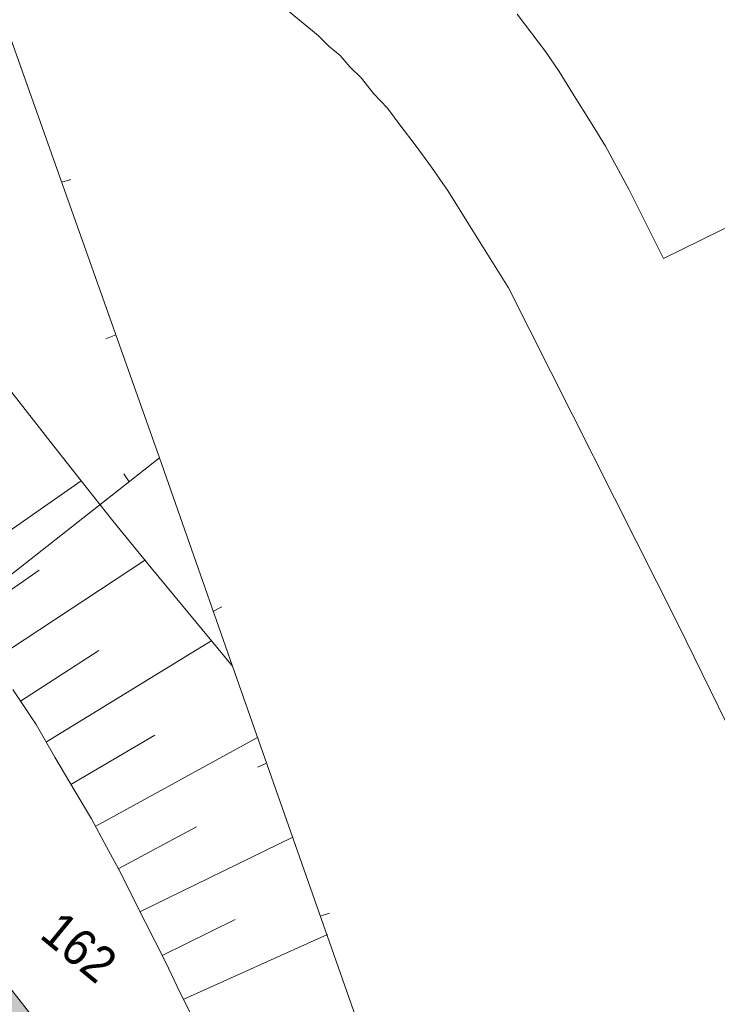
# Model space of a CAD drawing. Header units: metres. Extents: x -740 to 758, y -633 to 854.
# Tile 24 of 256: x -304 to -283, y -249 to -218. Entities that reach past the tile are written whole.
import ezdxf

# ---------------------------------------------------------------- set-up
doc = ezdxf.new("R2010")
doc.units = ezdxf.units.M
doc.header["$MEASUREMENT"] = 0
doc.layers.add('Grundkarte.LOVION', color=7, linetype='Continuous')
doc.layers.add('Grundkarte_Text.LOVION', color=7, linetype='Continuous')
doc.styles.add('ERSTELLTER_STIL_1', font='arial.ttf')

msp = doc.modelspace()

# ---------------------------------------------------------------- hatches: boundary and pattern name
at = {"layer": 'Grundkarte.LOVION', "linetype": 'Continuous', "lineweight": 18}
msp.add_hatch(color=9, dxfattribs=at).paths.add_polyline_path([(-317.983, -246.188), (-313.432, -251.921), (-313.591, -252.113), (-311.731, -254.503), (-311.503, -254.422), (-306.994, -260.335), (-299.602, -254.618), (-310.682, -240.45)])

# ---------------------------------------------------------------- linework, layer by layer
at = {"layer": 'Grundkarte.LOVION', "color": 253, "linetype": 'Continuous', "lineweight": 18}
for points in [[(-278.706, -247.668), (-283.875, -237.12), (-289.118, -226.726), (-290.346, -224.748), (-290.976, -223.745), (-291.492, -222.998), (-292.003, -222.309), (-292.443, -221.731), (-292.852, -221.18), (-293.281, -220.72), (-293.652, -220.253), (-294.011, -219.904), (-294.312, -219.549), (-294.665, -219.259), (-294.993, -218.936), (-295.925, -218.17)], [(-288.85, -218.277), (-287.969, -219.432), (-287.555, -220.042), (-287.135, -220.71), (-286.537, -221.686), (-286.117, -222.354), (-285.394, -223.702), (-284.33, -225.815), (-278.464, -222.936), (-270.967, -238.252)], [(-291.829, -254.922), (-297.641, -238.406), (-299.895, -231.977), (-304.587, -218.751)], [(-304.587, -218.751), (-299.895, -231.977), (-297.641, -238.406), (-291.829, -254.922)]]:
    msp.add_lwpolyline(points, dxfattribs=at)
at = {"layer": 'Grundkarte.LOVION', "color": 8, "linetype": 'Continuous', "lineweight": 18}
for points in [[(-304.587, -218.751), (-299.895, -231.977), (-310.682, -240.45)], [(-304.587, -218.751), (-299.895, -231.977)], [(-291.829, -254.922), (-297.641, -238.406), (-299.895, -231.977), (-304.587, -218.751)], [(-302.627, -223.377), (-302.914, -223.464)], [(-301.555, -228.297), (-301.242, -228.178)], [(-299.895, -231.977), (-297.641, -238.406), (-291.829, -254.922), (-297.842, -259.618), (-307.893, -267.457)], [(-301.733, -233.427), (-299.895, -231.977)], [(-300.999, -232.469), (-300.827, -232.718)], [(-297.967, -236.576), (-298.249, -236.722)], [(-296.863, -241.522), (-296.608, -241.409)], [(-294.648, -246.035), (-294.935, -246.122)]]:
    msp.add_lwpolyline(points, dxfattribs=at)
at = {"layer": 'Grundkarte.LOVION', "color": 7, "linetype": 'Continuous', "lineweight": 13}
for points in [[(-305.312, -228.871), (-303.152, -231.615), (-302.308, -232.686), (-301.33, -233.92), (-300.154, -235.372), (-297.641, -238.406), (-291.829, -254.922)], [(-306.708, -235.746), (-302.308, -232.686)], [(-305.019, -238.212), (-300.326, -235.122)], [(-305.848, -236.992), (-303.605, -235.443)], [(-303.383, -240.741), (-298.28, -237.612)], [(-304.185, -239.49), (-301.766, -237.923)], [(-298.926, -249.143), (-299.255, -248.495), (-299.704, -247.534), (-300.654, -245.676), (-301.097, -244.774), (-301.528, -243.988), (-301.997, -243.118), (-302.493, -242.28), (-303.129, -241.219), (-303.7, -240.211), (-304.427, -239.129)], [(-302.633, -242.057), (-300.034, -240.532)], [(-301.857, -243.341), (-296.864, -240.606)], [(-301.167, -244.662), (-298.752, -243.362)], [(-300.476, -245.984), (-295.794, -243.694)], [(-299.812, -247.338), (-297.555, -246.23)], [(-299.147, -248.691), (-294.703, -246.69)]]:
    msp.add_lwpolyline(points, dxfattribs=at)
at = {"layer": 'Grundkarte.LOVION', "color": 8, "linetype": 'Continuous', "lineweight": 18}
for points in [[(-309.128, -268.435), (-312.483, -262.231), (-317.404, -254.526), (-321.41, -248.917), (-317.983, -246.188), (-310.682, -240.45), (-299.895, -231.977), (-297.641, -238.406), (-291.829, -254.922)], [(-317.983, -246.188), (-310.682, -240.45), (-299.602, -254.618), (-306.994, -260.335), (-311.503, -254.422), (-311.731, -254.503), (-313.591, -252.113), (-313.432, -251.921)]]:
    msp.add_lwpolyline(points, close=True, dxfattribs=at)

# ---------------------------------------------------------------- texts
at = {"layer": 'Grundkarte_Text.LOVION', "color": 7, "linetype": 'Continuous', "lineweight": 13, "insert": (-303.644, -246.778), "char_height": 1.12431, "attachment_point": 7, "rotation": 320.584, "style": 'ERSTELLTER_STIL_1'}
msp.add_mtext('{\\A1;\\W0.89450x;162}', dxfattribs=at)

doc.saveas('drawing.dxf')
